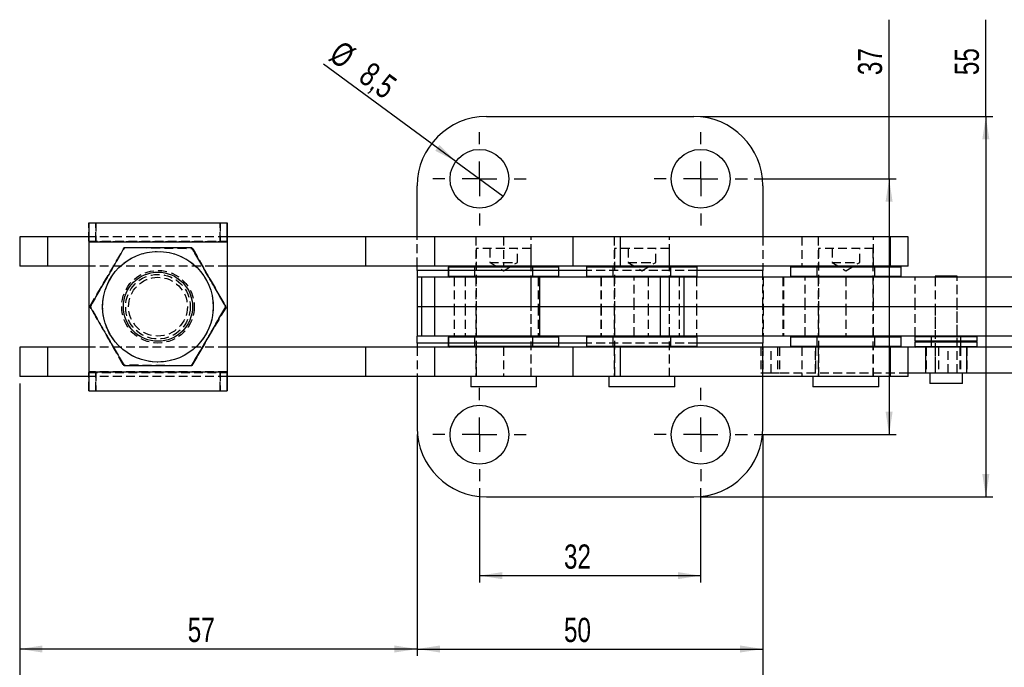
# Model space of a CAD drawing. Extents: x 29 to 398, y 16 to 290.
# Tile 2 of 12: x 43 to 186, y 88 to 181. Entities that reach past the tile are written whole.
import ezdxf

# ---------------------------------------------------------------- set-up
doc = ezdxf.new("R2010")
doc.units = 0
doc.linetypes.add('HIDDEN', pattern=[1.905, 1.27, -0.635])
doc.layers.get('0').update_dxf_attribs({"linetype": 'CONTINUOUS'})
doc.styles.add('SLDTEXTSTYLE0', font='TXT', dxfattribs={"width": 0.75})
doc.dimstyles.new('SLDDIMSTYLE0', dxfattribs={"dimtxt": 3.5, "dimasz": 3.302, "dimexe": 0, "dimexo": 0.0625, "dimgap": 0.875, "dimtad": 1, "dimdec": 0, "dimrnd": 1e-09, "dimzin": 12, "dimtxsty": 'SLDTEXTSTYLE0', "dimsah": 1, "dimcen": 0.09, "dimazin": 3, "dimtfac": 1, "dimtofl": 0, "dimtmove": 0, "dimatfit": 3, "dimtolj": 1, "dimtzin": 12})
doc.dimstyles.new('SLDDIMSTYLE2', dxfattribs={"dimtxt": 3.5, "dimasz": 3.302, "dimexe": 0, "dimexo": 0.0625, "dimgap": 0.875, "dimtad": 1, "dimdec": 3, "dimrnd": 1e-09, "dimzin": 12, "dimtxsty": 'SLDTEXTSTYLE0', "dimsah": 1, "dimcen": 0.09, "dimazin": 3, "dimtfac": 1, "dimtdec": 3, "dimtofl": 0, "dimtmove": 0, "dimatfit": 3, "dimtolj": 1, "dimtzin": 12})
doc.dimstyles.new('SLDDIMSTYLE3', dxfattribs={"dimtxt": 3.5, "dimasz": 3.302, "dimexe": 0, "dimexo": 0.0625, "dimgap": 0.875, "dimtad": 1, "dimrnd": 1e-09, "dimzin": 12, "dimtxsty": 'SLDTEXTSTYLE0', "dimsah": 1, "dimcen": 0.09, "dimazin": 3, "dimtfac": 1, "dimtofl": 0, "dimtmove": 0, "dimatfit": 3, "dimtolj": 1, "dimtzin": 12})
doc.dimstyles.new('SLDDIMSTYLE4', dxfattribs={"dimtxt": 3.5, "dimasz": 3.302, "dimexe": 0, "dimexo": 0.0625, "dimgap": 0.875, "dimtad": 1, "dimdec": 3, "dimrnd": 1e-09, "dimzin": 12, "dimtxsty": 'SLDTEXTSTYLE0', "dimblk1": 'NONE', "dimsah": 1, "dimcen": 0, "dimazin": 3, "dimtfac": 1, "dimtdec": 3, "dimtmove": 0, "dimatfit": 3, "dimtolj": 1, "dimtzin": 12})

# ---------------------------------------------------------------- blocks, each defined once
blk = doc.blocks.new('_D_3')
at = {"color": 179, "linetype": 'CONTINUOUS'}
for p, q in [((109.67, 113.4), (109.67, 99.76)), ((141.67, 113.4), (141.67, 99.76)), ((109.67, 100.76), (141.67, 100.76))]:
    blk.add_line(p, q, dxfattribs=at)
for points in [[(109.67, 100.76), (112.97, 100.25), (112.97, 101.27)], [(141.67, 100.76), (138.37, 101.27), (138.37, 100.25)]]:
    blk.add_solid(points, dxfattribs=at)
at = {"color": 179, "linetype": 'CONTINUOUS', "insert": (121.9, 105.27, -11.2), "char_height": 3.5, "attachment_point": 1, "style": 'SLDTEXTSTYLE0'}
blk.add_mtext('32', dxfattribs=at)
blk = doc.blocks.new('_D_4')
at = {"color": 179, "linetype": 'CONTINUOUS'}
for p, q in [((100.67, 121.15), (100.67, 89.15)), ((150.67, 121.15), (150.67, 89.15)), ((100.67, 90.15), (150.67, 90.15))]:
    blk.add_line(p, q, dxfattribs=at)
for points in [[(100.67, 90.15), (103.97, 89.64), (103.97, 90.66)], [(150.67, 90.15), (147.37, 90.66), (147.37, 89.64)]]:
    blk.add_solid(points, dxfattribs=at)
at = {"color": 179, "linetype": 'CONTINUOUS', "insert": (121.9, 94.66, -11.2), "char_height": 3.5, "attachment_point": 1, "style": 'SLDTEXTSTYLE0'}
blk.add_mtext('50', dxfattribs=at)
blk = doc.blocks.new('_D_5')
at = {"color": 179, "linetype": 'CONTINUOUS'}
for p, q in [((43.17, 128.55), (43.17, 71.15)), ((150.67, 121.15), (150.67, 71.15)), ((150.67, 72.15), (43.17, 72.15))]:
    blk.add_line(p, q, dxfattribs=at)
for points in [[(43.17, 72.15), (46.47, 71.64), (46.47, 72.66)], [(150.67, 72.15), (147.37, 72.66), (147.37, 71.64)]]:
    blk.add_solid(points, dxfattribs=at)
at = {"color": 179, "linetype": 'CONTINUOUS', "insert": (89.9, 76.66, -11.2), "char_height": 3.5, "attachment_point": 1, "style": 'SLDTEXTSTYLE0'}
blk.add_mtext('107,5', dxfattribs=at)
blk = doc.blocks.new('_D_6')
at = {"color": 179, "linetype": 'CONTINUOUS'}
for p, q in [((43.17, 128.55), (43.17, 89.15)), ((100.67, 121.15), (100.67, 89.15)), ((100.67, 90.15), (43.17, 90.15))]:
    blk.add_line(p, q, dxfattribs=at)
for points in [[(43.17, 90.15), (46.47, 89.64), (46.47, 90.66)], [(100.67, 90.15), (97.37, 90.66), (97.37, 89.64)]]:
    blk.add_solid(points, dxfattribs=at)
at = {"color": 179, "linetype": 'CONTINUOUS', "insert": (67.48, 94.66, -11.2), "char_height": 3.5, "attachment_point": 1, "style": 'SLDTEXTSTYLE0'}
blk.add_mtext('57', dxfattribs=at)
blk = doc.blocks.new('_D_7')
at = {"color": 179, "linetype": 'CONTINUOUS'}
for p, q in [((182.92, 167.15), (182.92, 181.16)), ((141.67, 167.15), (183.92, 167.15)), ((182.92, 167.15), (182.92, 112.15)), ((141.67, 112.15), (183.92, 112.15))]:
    blk.add_line(p, q, dxfattribs=at)
for points in [[(182.92, 167.15), (182.41, 163.85), (183.43, 163.85)], [(182.92, 112.15), (183.43, 115.45), (182.41, 115.45)]]:
    blk.add_solid(points, dxfattribs=at)
at = {"color": 179, "linetype": 'CONTINUOUS', "insert": (178.41, 173.14, -11.2), "char_height": 3.5, "attachment_point": 1, "rotation": 90, "style": 'SLDTEXTSTYLE0'}
blk.add_mtext('55', dxfattribs=at)
blk = doc.blocks.new('_D_8')
at = {"color": 179, "linetype": 'CONTINUOUS'}
for p, q in [((168.93, 158.15), (168.93, 181.16)), ((149.42, 158.15), (169.93, 158.15)), ((168.93, 158.15), (168.93, 121.15)), ((149.42, 121.15), (169.93, 121.15))]:
    blk.add_line(p, q, dxfattribs=at)
for points in [[(168.93, 158.15), (168.42, 154.85), (169.43, 154.85)], [(168.93, 121.15), (169.43, 124.45), (168.42, 124.45)]]:
    blk.add_solid(points, dxfattribs=at)
at = {"color": 179, "linetype": 'CONTINUOUS', "insert": (164.41, 173.14, -11.2), "char_height": 3.5, "attachment_point": 1, "rotation": 90, "style": 'SLDTEXTSTYLE0'}
blk.add_mtext('37', dxfattribs=at)
blk = doc.blocks.new('_D_9')
at = {"color": 179, "linetype": 'CONTINUOUS'}
for q in [(87.13, 174.71), (113.1, 155.64)]:
    blk.add_line((106.25, 160.67), q, dxfattribs=at)
blk.add_solid([(106.25, 160.67), (103.89, 163.03), (103.29, 162.21)], dxfattribs=at)
at = {"color": 179, "linetype": 'CONTINUOUS', "char_height": 3.5, "attachment_point": 1, "rotation": 323.6991, "style": 'SLDTEXTSTYLE0'}
for s, insert in [('%%c', (89.78, 178.33, -11.2)), ('8,5', (94.07, 175.25, -11.2))]:
    blk.add_mtext(s, dxfattribs=dict(at, insert=insert))
blk = doc.blocks.new('_NONE')
blk = doc.blocks.new('SW_CENTERMARKSYMBOL_5')
at = {"color": 0, "linetype": 'CONTINUOUS'}
for p, q in [((0, 5), (0, 6.75)), ((0, 0), (0, 2.5)), ((-5, 0), (-6.75, 0)), ((0, 0), (-2.5, 0)), ((0, 0), (0, -2.5)), ((0, 0), (2.5, 0)), ((5, 0), (6.75, 0)), ((0, -5), (0, -6.75))]:
    blk.add_line(p, q, dxfattribs=at)
blk = doc.blocks.new('SW_CENTERMARKSYMBOL_6')
at = {"color": 0, "linetype": 'CONTINUOUS'}
for p, q in [((0, 5), (0, 6.75)), ((0, 0), (0, 2.5)), ((-5, 0), (-6.75, 0)), ((0, 0), (-2.5, 0)), ((0, 0), (0, -2.5)), ((0, 0), (2.5, 0)), ((5, 0), (6.75, 0)), ((0, -5), (0, -6.75)), ((0, -32), (0, -30.25)), ((0, -37), (0, -34.5)), ((-5, -37), (-6.75, -37)), ((0, -37), (-2.5, -37)), ((0, -37), (0, -39.5)), ((0, -37), (2.5, -37)), ((5, -37), (6.75, -37)), ((0, -42), (0, -43.75))]:
    blk.add_line(p, q, dxfattribs=at)
blk = doc.blocks.new('SW_CENTERMARKSYMBOL_7')
at = {"color": 0, "linetype": 'CONTINUOUS'}
for p, q in [((0, 5), (0, 6.75)), ((0, 0), (0, 2.5)), ((-5, 0), (-6.75, 0)), ((0, 0), (-2.5, 0)), ((0, 0), (0, -2.5)), ((0, 0), (2.5, 0)), ((5, 0), (6.75, 0)), ((0, -5), (0, -6.75))]:
    blk.add_line(p, q, dxfattribs=at)

msp = doc.modelspace()

# ---------------------------------------------------------------- linework, layer by layer
at = {"color": 7, "linetype": 'CONTINUOUS'}
for p, q in [((110.672516, 167.151498), (140.672515, 167.151498)), ((100.672515, 149.751237), (100.672515, 157.151498)), ((150.672516, 157.151498), (150.672516, 149.751237)), ((53.172838, 151.801237), (73.172834, 151.801237)), ((73.172894, 151.801237), (73.172834, 151.801237)), ((73.172894, 151.801237), (73.173121, 151.801237)), ((73.172894, 149.751237), (73.172894, 151.801237)), ((73.173121, 151.801237), (73.173181, 151.801237)), ((43.172833, 149.751237), (43.172833, 145.501237)), ((47.172834, 149.751237), (43.172833, 149.751237)), ((47.172834, 149.751237), (47.172834, 145.501237)), ((53.172794, 149.751237), (47.172834, 149.751237)), ((93.172834, 149.751237), (73.172834, 149.751237)), ((93.172834, 149.751237), (93.172834, 145.501237)), ((103.172677, 149.751237), (93.172834, 149.751237)), ((103.172556, 149.751237), (103.172556, 145.501237)), ((123.172556, 149.751237), (103.172556, 149.751237)), ((123.172556, 149.751237), (123.172556, 145.501237)), ((123.172924, 149.751237), (123.172556, 149.751237)), ((123.172924, 149.751237), (123.172924, 145.501237)), ((123.173163, 149.751237), (123.172924, 149.751237)), ((123.173163, 149.751237), (123.173163, 145.501237)), ((130.011172, 149.751237), (123.173163, 149.751237)), ((130.011172, 149.751237), (130.011172, 145.501237)), ((169.058036, 149.751237), (130.011172, 149.751237)), ((169.058036, 149.751237), (169.058036, 145.501237)), ((171.672516, 149.751237), (169.058036, 149.751237)), ((171.672516, 145.501237), (171.672516, 149.751237)), ((53.172794, 149.051237), (73.172793, 149.051237)), ((53.172794, 149.051237), (53.172794, 130.251237)), ((73.172834, 149.051237), (73.172793, 149.051237)), ((73.172793, 149.051237), (73.172793, 130.251237)), ((73.172834, 149.051237), (73.172834, 130.251237)), ((47.172834, 145.501237), (43.172833, 145.501237)), ((53.172794, 145.501237), (47.172834, 145.501237)), ((93.172834, 145.501237), (73.172834, 145.501237)), ((73.173181, 145.501237), (73.173181, 133.801237)), ((73.173222, 145.501237), (73.173222, 133.801237)), ((103.172677, 145.501237), (93.172834, 145.501237)), ((100.672515, 144.901237), (100.672515, 145.501237)), ((123.172556, 145.501237), (103.172556, 145.501237)), ((105.322555, 145.501237), (105.172556, 145.351237)), ((105.172556, 145.351237), (105.172556, 144.051237)), ((121.172556, 145.351237), (105.172556, 145.351237)), ((121.172556, 145.351237), (121.022556, 145.501237)), ((121.173018, 145.351237), (121.023018, 145.501237)), ((121.172556, 144.051237), (121.172556, 145.351237)), ((121.173018, 144.051237), (121.173018, 145.351237)), ((123.172924, 145.501237), (123.172556, 145.501237)), ((123.173163, 145.501237), (123.172924, 145.501237)), ((130.011172, 145.501237), (123.173163, 145.501237)), ((125.321116, 145.501237), (125.171116, 145.351237)), ((125.171116, 145.351237), (125.171116, 144.051237)), ((141.171116, 145.351237), (125.171116, 145.351237)), ((169.058036, 145.501237), (130.011172, 145.501237)), ((141.171116, 145.351237), (141.021116, 145.501237)), ((141.171116, 144.051237), (141.171116, 145.351237)), ((150.672516, 145.501237), (150.672516, 144.901237)), ((154.822516, 145.501237), (154.672515, 145.351237)), ((154.672515, 145.351237), (154.672515, 144.051237)), ((170.672518, 145.351237), (154.672515, 145.351237)), ((171.672516, 145.501237), (169.058036, 145.501237)), ((170.672518, 145.351237), (170.522515, 145.501237)), ((170.672518, 144.051237), (170.672518, 145.351237)), ((63.172665, 144.651237), (63.172464, 144.651237)), ((100.672515, 144.901237), (100.672515, 143.901237)), ((100.672515, 143.901237), (100.672515, 139.651237)), ((101.27789, 143.901237), (100.672515, 143.901237)), ((101.27789, 143.901237), (101.27789, 139.651237)), ((103.189677, 143.901237), (101.27789, 143.901237)), ((103.189677, 143.901237), (103.189677, 139.651237)), ((118.350316, 143.901237), (103.189677, 143.901237)), ((105.172556, 144.051237), (105.322555, 143.901237)), ((105.172556, 144.051237), (121.172556, 144.051237)), ((118.350316, 143.901237), (118.350316, 139.651237)), ((135.800183, 143.901237), (118.350316, 143.901237)), ((121.022556, 143.901237), (121.172556, 144.051237)), ((121.023018, 143.901237), (121.173018, 144.051237)), ((125.171116, 144.051237), (125.321116, 143.901237)), ((125.171116, 144.051237), (141.171116, 144.051237)), ((135.800183, 143.901237), (135.800183, 139.651237)), ((139.222416, 143.901237), (135.800183, 143.901237)), ((139.222416, 143.901237), (139.222416, 139.651237)), ((187.174786, 143.901237), (139.222416, 143.901237)), ((141.021116, 143.901237), (141.171116, 144.051237)), ((150.672516, 143.912005), (150.672516, 144.901237)), ((154.672515, 144.051237), (154.822516, 143.901237)), ((154.672515, 144.051237), (170.672518, 144.051237)), ((170.522515, 143.901237), (170.672518, 144.051237)), ((175.583676, 144.051237), (175.583676, 143.901237)), ((178.758677, 144.051237), (175.583676, 144.051237)), ((178.758677, 143.901237), (178.758677, 144.051237)), ((72.987639, 139.651237), (72.987732, 139.651237)), ((101.27789, 139.651237), (100.672515, 139.651237)), ((100.672515, 139.651237), (100.672515, 135.401237)), ((103.189677, 139.651237), (101.27789, 139.651237)), ((101.27789, 139.651237), (101.27789, 135.401237)), ((103.189677, 139.651237), (103.189677, 135.401237)), ((118.350316, 139.651237), (103.189677, 139.651237)), ((135.800183, 139.651237), (118.350316, 139.651237)), ((118.350316, 139.651237), (118.350316, 135.401237)), ((139.222416, 139.651237), (135.800183, 139.651237)), ((135.800183, 139.651237), (135.800183, 135.401237)), ((187.046744, 139.651237), (139.222416, 139.651237)), ((139.222416, 139.651237), (139.222416, 135.401237)), ((101.27789, 135.401237), (100.672515, 135.401237)), ((100.672515, 134.401237), (100.672515, 135.401237)), ((103.189677, 135.401237), (101.27789, 135.401237)), ((118.350316, 135.401237), (103.189677, 135.401237)), ((105.322555, 135.401237), (105.172556, 135.251237)), ((135.800183, 135.401237), (118.350316, 135.401237)), ((121.172556, 135.251237), (121.022556, 135.401237)), ((121.173018, 135.251237), (121.023018, 135.401237)), ((125.321116, 135.401237), (125.171116, 135.251237)), ((139.222416, 135.401237), (135.800183, 135.401237)), ((187.172421, 135.401237), (139.222416, 135.401237)), ((141.171116, 135.251237), (141.021116, 135.401237)), ((150.672516, 135.390469), (150.672516, 134.401237)), ((154.822516, 135.401237), (154.672515, 135.251237)), ((170.672518, 135.251237), (170.522515, 135.401237)), ((172.771179, 135.401237), (172.671177, 135.301237)), ((172.671177, 135.301237), (172.671177, 134.701237)), ((181.671176, 135.301237), (172.671177, 135.301237)), ((181.671176, 135.301237), (181.571178, 135.401237)), ((181.671176, 134.701237), (181.671176, 135.301237)), ((63.172464, 134.651237), (63.172665, 134.651237)), ((100.672515, 134.401237), (100.672515, 133.801237)), ((105.172556, 135.251237), (105.172556, 133.951237)), ((121.172556, 135.251237), (105.172556, 135.251237)), ((105.172556, 133.951237), (105.322555, 133.801237)), ((105.172556, 133.951237), (121.172556, 133.951237)), ((121.022556, 133.801237), (121.172556, 133.951237)), ((121.023018, 133.801237), (121.173018, 133.951237)), ((121.172556, 133.951237), (121.172556, 135.251237)), ((121.173018, 133.951237), (121.173018, 135.251237)), ((125.171116, 135.251237), (125.171116, 133.951237)), ((141.171116, 135.251237), (125.171116, 135.251237)), ((125.171116, 133.951237), (125.321116, 133.801237)), ((125.171116, 133.951237), (141.171116, 133.951237)), ((141.021116, 133.801237), (141.171116, 133.951237)), ((141.171116, 133.951237), (141.171116, 135.251237)), ((150.672516, 133.801237), (150.672516, 134.401237)), ((154.672515, 135.251237), (154.672515, 133.951237)), ((170.672518, 135.251237), (154.672515, 135.251237)), ((154.672515, 133.951237), (154.822516, 133.801237)), ((154.672515, 133.951237), (170.672518, 133.951237)), ((170.522515, 133.801237), (170.672518, 133.951237)), ((170.672518, 133.951237), (170.672518, 135.251237)), ((172.671177, 134.701237), (172.771179, 134.601237)), ((172.671177, 134.701237), (181.671176, 134.701237)), ((172.771179, 134.601237), (172.671177, 134.501237)), ((172.671177, 134.501237), (172.671177, 133.901237)), ((181.671176, 134.501237), (172.671177, 134.501237)), ((172.671177, 133.901237), (172.771179, 133.801237)), ((172.671177, 133.901237), (181.671176, 133.901237)), ((181.571178, 134.601237), (172.771179, 134.601237)), ((181.571178, 134.601237), (181.671176, 134.701237)), ((181.671176, 134.501237), (181.571178, 134.601237)), ((181.571178, 133.801237), (181.671176, 133.901237)), ((181.671176, 133.901237), (181.671176, 134.501237)), ((43.172833, 133.801237), (43.172833, 129.551238)), ((47.172834, 133.801237), (43.172833, 133.801237)), ((47.172834, 133.801237), (47.172834, 129.551238)), ((53.172794, 133.801237), (47.172834, 133.801237)), ((93.172834, 133.801237), (73.172834, 133.801237)), ((93.172834, 133.801237), (93.172834, 129.551238)), ((103.172677, 133.801237), (93.172834, 133.801237)), ((103.172556, 133.801237), (103.172556, 129.551238)), ((123.172556, 133.801237), (103.172556, 133.801237)), ((123.172556, 133.801237), (123.172556, 129.551238)), ((123.172924, 133.801237), (123.172556, 133.801237)), ((123.172924, 133.801237), (123.172924, 129.551238)), ((123.173163, 133.801237), (123.172924, 133.801237)), ((123.173163, 133.801237), (123.173163, 129.551238)), ((130.011172, 133.801237), (123.173163, 133.801237)), ((130.011172, 133.801237), (130.011172, 129.551238)), ((169.058036, 133.801237), (130.011172, 133.801237)), ((169.058036, 133.801237), (169.058036, 129.551238)), ((171.672516, 133.801237), (169.058036, 133.801237)), ((171.672516, 129.551238), (171.672516, 133.801237)), ((172.771179, 133.801237), (171.672516, 133.801237)), ((181.571178, 133.801237), (172.771179, 133.801237)), ((174.180828, 133.801237), (174.180828, 130.051237)), ((180.171177, 130.051237), (180.171177, 133.801237)), ((187.255908, 133.801237), (181.571178, 133.801237)), ((53.172794, 130.251237), (73.172793, 130.251237)), ((73.172793, 130.251237), (73.172834, 130.251237)), ((174.180828, 130.051237), (171.672516, 130.051237)), ((180.171177, 130.051237), (174.180828, 130.051237)), ((174.796176, 130.051237), (174.796176, 128.551237)), ((179.546178, 128.551237), (179.546178, 130.051237)), ((188.54091, 130.051237), (180.171177, 130.051237)), ((47.172834, 129.551238), (43.172833, 129.551238)), ((53.172794, 129.551238), (47.172834, 129.551238)), ((93.172834, 129.551238), (73.172834, 129.551238)), ((73.172894, 127.501237), (73.172894, 129.551238)), ((103.172677, 129.551238), (93.172834, 129.551238)), ((100.672515, 129.551238), (100.672515, 122.150976)), ((123.172556, 129.551238), (103.172556, 129.551238)), ((108.410055, 129.551238), (108.410055, 128.051237)), ((117.935056, 128.051237), (117.935056, 129.551238)), ((117.935518, 128.051237), (117.935518, 129.551238)), ((123.172924, 129.551238), (123.172556, 129.551238)), ((123.173163, 129.551238), (123.172924, 129.551238)), ((130.011172, 129.551238), (123.173163, 129.551238)), ((128.408616, 129.551238), (128.408616, 128.051237)), ((169.058036, 129.551238), (130.011172, 129.551238)), ((137.933616, 128.051237), (137.933616, 129.551238)), ((150.672516, 122.150976), (150.672516, 129.551238)), ((157.910016, 129.551238), (157.910016, 128.051237)), ((167.435017, 128.051237), (167.435017, 129.551238)), ((171.672516, 129.551238), (169.058036, 129.551238)), ((179.546178, 128.551237), (174.796176, 128.551237)), ((53.172838, 127.501237), (73.172834, 127.501237)), ((73.172834, 127.501237), (73.172894, 127.501237)), ((73.173121, 127.501237), (73.172894, 127.501237)), ((73.173181, 127.501237), (73.173121, 127.501237)), ((117.935056, 128.051237), (108.410055, 128.051237)), ((137.933616, 128.051237), (128.408616, 128.051237)), ((167.435017, 128.051237), (157.910016, 128.051237)), ((110.672516, 112.150976), (140.672515, 112.150976))]:
    msp.add_line(p, q, dxfattribs=at)
at = {"color": 7, "linetype": 'HIDDEN'}
for p, q in [((53.172838, 149.151237), (53.172838, 151.801237)), ((53.172898, 151.801237), (53.172898, 149.151237)), ((53.173121, 149.151237), (53.173121, 151.801237)), ((53.173181, 151.801237), (53.173181, 149.151237)), ((54.172907, 149.151237), (54.172907, 151.801237)), ((54.173101, 151.801237), (54.173101, 149.151237)), ((72.17291, 151.801237), (72.17291, 149.151237)), ((72.173104, 149.151237), (72.173104, 151.801237)), ((43.173183, 149.751237), (43.173183, 145.501237)), ((47.173184, 149.751237), (47.173184, 145.501237)), ((73.172834, 149.751237), (53.172794, 149.751237)), ((73.172834, 149.751237), (73.172834, 149.151237)), ((73.172894, 149.151237), (73.172894, 149.751237)), ((73.173121, 149.751237), (73.173121, 149.151237)), ((73.173181, 149.151237), (73.173181, 149.751237)), ((73.173222, 149.751237), (73.173222, 149.051237)), ((100.672515, 145.501237), (100.672515, 149.751237)), ((103.172677, 149.751237), (103.172677, 145.501237)), ((109.172555, 149.751237), (109.172555, 145.501237)), ((109.173019, 149.751237), (109.173019, 145.501237)), ((113.173181, 149.751237), (113.173181, 145.501237)), ((117.172555, 145.501237), (117.172555, 149.751237)), ((117.173018, 145.501237), (117.173018, 149.751237)), ((123.173023, 149.751237), (123.173023, 145.501237)), ((129.171116, 149.751237), (129.171116, 145.501237)), ((137.171116, 145.501237), (137.171116, 149.751237)), ((150.672516, 149.751237), (150.672516, 145.501237)), ((156.286996, 149.751237), (156.286996, 145.501237)), ((158.672516, 149.751237), (158.672516, 145.501237)), ((166.672517, 145.501237), (166.672517, 149.751237)), ((53.172794, 149.051237), (53.172831, 149.051237)), ((53.172831, 149.051237), (73.172834, 149.051237)), ((53.172831, 149.051237), (53.172831, 130.251237)), ((53.172838, 149.151237), (73.172834, 149.151237)), ((53.173181, 149.151237), (53.173181, 149.051237)), ((73.173181, 149.051237), (53.173181, 149.051237)), ((53.173181, 149.051237), (53.173181, 130.251237)), ((53.173181, 149.051237), (53.173226, 149.051237)), ((73.173222, 149.051237), (53.173226, 149.051237)), ((53.173226, 149.051237), (53.173226, 130.251237)), ((53.359684, 139.796184), (58.392156, 148.222784)), ((53.359788, 139.796184), (58.392253, 148.222784)), ((58.392156, 148.222784), (68.206039, 148.077836)), ((58.392253, 148.222784), (68.206139, 148.077836)), ((73.172834, 149.151237), (73.172834, 149.051237)), ((73.172894, 149.151237), (73.172834, 149.151237)), ((73.173121, 149.151237), (73.172894, 149.151237)), ((73.173121, 149.151237), (73.173181, 149.151237)), ((73.173181, 149.151237), (73.173181, 149.051237)), ((73.173222, 149.051237), (73.173181, 149.051237)), ((73.173181, 149.051237), (73.173181, 145.501237)), ((73.173222, 149.051237), (73.173222, 145.501237)), ((68.206139, 148.077836), (68.206039, 148.077836)), ((68.206039, 148.077836), (72.987452, 139.50629)), ((68.206139, 148.077836), (72.987553, 139.50629)), ((117.141306, 148.051237), (109.203806, 148.051237)), ((109.203806, 148.051237), (109.203806, 129.551238)), ((109.204268, 148.051237), (109.204268, 129.551238)), ((111.172555, 148.051237), (111.172555, 146.051237)), ((111.173018, 148.051237), (111.173018, 146.051237)), ((115.172556, 146.051237), (115.172556, 148.051237)), ((115.173018, 146.051237), (115.173018, 148.051237)), ((117.141306, 129.551238), (117.141306, 148.051237)), ((117.141769, 129.551238), (117.141769, 148.051237)), ((137.139866, 148.051237), (129.202366, 148.051237)), ((129.202366, 148.051237), (129.202366, 129.551238)), ((131.171116, 148.051237), (131.171116, 146.051237)), ((135.171116, 146.051237), (135.171116, 148.051237)), ((137.139866, 129.551238), (137.139866, 148.051237)), ((166.641265, 148.051237), (158.703767, 148.051237)), ((158.703767, 148.051237), (158.703767, 129.551238)), ((160.672516, 148.051237), (160.672516, 146.051237)), ((164.672517, 146.051237), (164.672517, 148.051237)), ((166.641265, 129.551238), (166.641265, 148.051237)), ((73.172834, 145.501237), (53.172794, 145.501237)), ((105.323019, 145.501237), (105.173018, 145.351237)), ((105.173018, 145.351237), (105.173018, 144.051237)), ((108.822557, 145.501237), (108.972555, 145.351237)), ((108.823018, 145.501237), (108.973019, 145.351237)), ((108.972555, 145.351237), (108.972555, 144.051237)), ((108.973019, 145.351237), (108.973019, 144.051237)), ((111.172555, 146.051237), (113.172556, 146.051237)), ((111.172555, 146.051237), (113.172556, 144.849516)), ((111.173018, 146.051237), (113.173019, 144.849516)), ((113.172556, 146.051237), (115.172556, 146.051237)), ((113.172556, 144.849516), (115.172556, 146.051237)), ((113.173019, 144.849516), (115.173018, 146.051237)), ((115.172556, 146.051237), (115.173018, 146.051237)), ((117.372556, 145.351237), (117.522556, 145.501237)), ((117.372556, 144.051237), (117.372556, 145.351237)), ((117.373018, 145.351237), (117.523019, 145.501237)), ((117.373018, 144.051237), (117.373018, 145.351237)), ((128.821116, 145.501237), (128.971116, 145.351237)), ((128.971116, 145.351237), (128.971116, 144.051237)), ((131.171116, 146.051237), (133.171116, 146.051237)), ((131.171116, 146.051237), (133.171116, 144.849516)), ((133.171116, 146.051237), (135.171116, 146.051237)), ((133.171116, 144.849516), (135.171116, 146.051237)), ((137.371116, 145.351237), (137.521115, 145.501237)), ((137.371116, 144.051237), (137.371116, 145.351237)), ((158.322517, 145.501237), (158.472516, 145.351237)), ((158.472516, 145.351237), (158.472516, 144.051237)), ((160.672516, 146.051237), (162.672516, 146.051237)), ((160.672516, 146.051237), (162.672516, 144.849516)), ((162.672516, 146.051237), (164.672517, 146.051237)), ((162.672516, 144.849516), (164.672517, 146.051237)), ((166.872517, 145.351237), (167.022515, 145.501237)), ((166.872517, 144.051237), (166.872517, 145.351237)), ((63.17357, 144.651237), (63.172665, 144.651237)), ((63.172788, 143.901237), (63.172672, 143.901237)), ((63.172832, 144.901237), (63.172791, 144.901237)), ((63.173224, 144.901237), (63.173179, 144.901237)), ((63.173343, 143.901237), (63.173227, 143.901237)), ((150.672516, 144.901237), (100.672515, 144.901237)), ((121.173018, 144.901237), (105.172556, 144.901237)), ((105.173018, 144.051237), (105.323019, 143.901237)), ((106.02904, 143.901237), (106.02904, 139.651237)), ((107.594513, 143.901237), (107.594513, 139.651237)), ((108.972555, 144.051237), (108.822557, 143.901237)), ((108.973019, 144.051237), (108.823018, 143.901237)), ((109.172555, 143.901237), (109.172555, 139.651237)), ((109.173019, 143.901237), (109.173019, 139.651237)), ((117.172555, 139.651237), (117.172555, 143.901237)), ((117.173018, 139.651237), (117.173018, 143.901237)), ((117.522556, 143.901237), (117.372556, 144.051237)), ((117.523019, 143.901237), (117.373018, 144.051237)), ((118.179882, 143.901237), (118.179882, 139.651237)), ((141.171116, 144.901237), (125.171116, 144.901237)), ((127.230492, 143.901237), (127.230492, 139.651237)), ((127.272516, 143.901237), (127.272516, 139.651237)), ((128.971116, 144.051237), (128.821116, 143.901237)), ((129.171116, 143.901237), (129.171116, 139.651237)), ((132.072516, 139.651237), (132.072516, 143.901237)), ((134.074958, 143.901237), (134.074958, 139.651237)), ((137.171116, 139.651237), (137.171116, 143.901237)), ((137.521115, 143.901237), (137.371116, 144.051237)), ((138.566583, 143.901237), (138.566583, 139.651237)), ((141.070015, 143.901237), (141.070015, 139.651237)), ((150.672516, 139.707766), (150.672516, 143.912005)), ((150.707838, 143.901237), (150.707838, 139.651237)), ((153.570799, 143.901237), (153.570799, 139.651237)), ((153.672517, 143.901237), (153.672517, 139.651237)), ((156.7708, 139.651237), (156.7708, 143.901237)), ((158.472516, 144.051237), (158.322517, 143.901237)), ((158.672516, 143.901237), (158.672516, 139.651237)), ((162.672516, 143.901237), (162.672516, 139.651237)), ((166.672517, 139.651237), (166.672517, 143.901237)), ((167.022515, 143.901237), (166.872517, 144.051237)), ((172.672514, 139.651237), (172.672514, 143.901237)), ((175.571177, 143.901237), (175.571177, 139.651237)), ((175.583676, 143.901237), (175.583676, 130.051237)), ((178.758677, 130.051237), (178.758677, 143.901237)), ((178.771176, 139.651237), (178.771176, 143.901237)), ((53.357732, 139.651237), (53.357821, 139.651237)), ((53.358283, 139.651237), (53.35838, 139.651237)), ((58.141101, 131.224638), (53.359684, 139.796184)), ((53.359788, 139.796184), (53.359684, 139.796184)), ((58.141198, 131.224638), (53.359788, 139.796184)), ((72.988194, 139.651237), (72.988287, 139.651237)), ((106.02904, 139.651237), (106.02904, 135.401237)), ((107.594513, 139.651237), (107.594513, 135.401237)), ((109.172555, 139.651237), (109.172555, 135.401237)), ((109.173019, 139.651237), (109.173019, 135.401237)), ((117.172555, 135.401237), (117.172555, 139.651237)), ((117.173018, 135.401237), (117.173018, 139.651237)), ((118.179882, 139.651237), (118.179882, 135.401237)), ((127.230492, 139.651237), (127.230492, 135.401237)), ((127.272516, 139.651237), (127.272516, 135.401237)), ((129.171116, 139.651237), (129.171116, 135.401237)), ((132.072516, 135.401237), (132.072516, 139.651237)), ((134.074958, 139.651237), (134.074958, 135.401237)), ((138.566583, 139.651237), (135.800183, 139.651237)), ((137.171116, 135.401237), (137.171116, 139.651237)), ((141.070015, 139.651237), (138.566583, 139.651237)), ((138.566583, 139.651237), (138.566583, 135.401237)), ((162.672516, 139.651237), (141.070015, 139.651237)), ((141.070015, 139.651237), (141.070015, 135.401237)), ((150.672516, 135.390469), (150.672516, 139.594708)), ((150.707838, 139.651237), (150.707838, 135.401237)), ((153.570799, 139.651237), (153.570799, 135.401237)), ((153.672517, 139.651237), (153.672517, 135.401237)), ((156.7708, 135.401237), (156.7708, 139.651237)), ((158.672516, 139.651237), (158.672516, 135.401237)), ((172.672514, 139.651237), (162.672516, 139.651237)), ((162.672516, 139.651237), (162.672516, 135.401237)), ((166.672517, 135.401237), (166.672517, 139.651237)), ((172.672514, 135.401237), (172.672514, 139.651237)), ((175.571177, 139.651237), (175.571177, 135.401237)), ((178.771176, 135.401237), (178.771176, 139.651237)), ((72.987452, 139.50629), (67.954984, 131.079691)), ((72.987553, 139.50629), (67.955084, 131.079691)), ((72.987553, 139.50629), (72.987452, 139.50629)), ((63.172672, 135.401237), (63.172788, 135.401237)), ((63.173227, 135.401237), (63.173343, 135.401237)), ((105.323019, 135.401237), (105.173018, 135.251237)), ((108.822557, 135.401237), (108.972555, 135.251237)), ((108.823018, 135.401237), (108.973019, 135.251237)), ((117.372556, 135.251237), (117.522556, 135.401237)), ((117.373018, 135.251237), (117.523019, 135.401237)), ((128.821116, 135.401237), (128.971116, 135.251237)), ((137.371116, 135.251237), (137.521115, 135.401237)), ((158.322517, 135.401237), (158.472516, 135.251237)), ((166.872517, 135.251237), (167.022515, 135.401237)), ((174.921178, 135.401237), (175.021176, 135.301237)), ((175.021176, 135.301237), (175.021176, 134.701237)), ((179.321178, 135.301237), (179.421176, 135.401237)), ((179.321178, 134.701237), (179.321178, 135.301237)), ((63.172665, 134.651237), (63.17357, 134.651237)), ((63.172791, 134.401237), (63.172832, 134.401237)), ((63.173179, 134.401237), (63.173224, 134.401237)), ((150.672516, 134.401237), (100.672515, 134.401237)), ((121.173018, 134.401237), (105.172556, 134.401237)), ((105.173018, 135.251237), (105.173018, 133.951237)), ((105.173018, 133.951237), (105.323019, 133.801237)), ((108.972555, 133.951237), (108.822557, 133.801237)), ((108.973019, 133.951237), (108.823018, 133.801237)), ((108.972555, 135.251237), (108.972555, 133.951237)), ((108.973019, 135.251237), (108.973019, 133.951237)), ((117.372556, 133.951237), (117.372556, 135.251237)), ((117.522556, 133.801237), (117.372556, 133.951237)), ((117.373018, 133.951237), (117.373018, 135.251237)), ((117.523019, 133.801237), (117.373018, 133.951237)), ((141.171116, 134.401237), (125.171116, 134.401237)), ((128.971116, 133.951237), (128.821116, 133.801237)), ((128.971116, 135.251237), (128.971116, 133.951237)), ((137.371116, 133.951237), (137.371116, 135.251237)), ((137.521115, 133.801237), (137.371116, 133.951237)), ((158.472516, 133.951237), (158.322517, 133.801237)), ((158.472516, 135.251237), (158.472516, 133.951237)), ((166.872517, 133.951237), (166.872517, 135.251237)), ((167.022515, 133.801237), (166.872517, 133.951237)), ((175.021176, 134.701237), (174.921178, 134.601237)), ((174.921178, 134.601237), (175.021176, 134.501237)), ((175.021176, 133.901237), (174.921178, 133.801237)), ((175.021176, 134.501237), (175.021176, 133.901237)), ((179.421176, 134.601237), (179.321178, 134.701237)), ((179.321178, 134.501237), (179.421176, 134.601237)), ((179.321178, 133.901237), (179.321178, 134.501237)), ((179.421176, 133.801237), (179.321178, 133.901237)), ((43.173183, 133.801237), (43.173183, 129.551238)), ((47.173184, 133.801237), (47.173184, 129.551238)), ((73.172834, 133.801237), (53.172794, 133.801237)), ((73.173181, 133.801237), (73.173181, 130.251237)), ((73.173222, 133.801237), (73.173222, 130.251237)), ((100.672515, 133.801237), (100.672515, 129.551238)), ((103.172677, 133.801237), (103.172677, 129.551238)), ((109.172555, 133.801237), (109.172555, 129.551238)), ((109.173019, 133.801237), (109.173019, 129.551238)), ((113.173181, 133.801237), (113.173181, 129.551238)), ((117.172555, 129.551238), (117.172555, 133.801237)), ((117.173018, 129.551238), (117.173018, 133.801237)), ((123.173023, 133.801237), (123.173023, 129.551238)), ((129.171116, 133.801237), (129.171116, 129.551238)), ((137.171116, 129.551238), (137.171116, 133.801237)), ((150.359495, 133.801237), (150.359495, 130.051237)), ((150.65232, 133.801237), (150.65232, 130.051237)), ((150.652457, 130.051237), (150.652457, 133.801237)), ((150.672516, 129.551238), (150.672516, 133.801237)), ((151.886361, 130.051237), (151.886361, 133.801237)), ((152.773982, 133.801237), (152.773982, 130.051237)), ((153.079462, 133.801237), (153.079462, 130.051237)), ((156.286996, 133.801237), (156.286996, 129.551238)), ((158.269368, 130.051237), (158.269368, 133.801237)), ((158.269368, 133.801237), (158.272352, 133.801237)), ((158.272352, 133.801237), (158.272352, 130.051237)), ((158.672516, 133.801237), (158.672516, 129.551238)), ((166.672517, 129.551238), (166.672517, 133.801237)), ((171.643567, 133.801237), (171.643567, 130.051237)), ((174.288888, 133.801237), (174.288888, 130.051237)), ((175.571177, 133.801237), (175.571177, 130.051237)), ((176.049862, 133.801237), (176.049862, 130.051237)), ((177.48889, 130.051237), (177.48889, 133.801237)), ((178.771176, 130.051237), (178.771176, 133.801237)), ((179.178637, 133.801237), (179.178637, 130.051237)), ((179.253333, 133.801237), (179.253333, 130.051237)), ((180.152502, 133.801237), (180.152502, 130.051237)), ((67.954984, 131.079691), (58.141101, 131.224638)), ((58.141198, 131.224638), (58.141101, 131.224638)), ((67.955084, 131.079691), (58.141198, 131.224638)), ((53.172831, 130.251237), (53.172794, 130.251237)), ((53.172831, 130.251237), (73.172834, 130.251237)), ((53.172838, 130.151237), (73.172834, 130.151237)), ((53.172838, 127.501237), (53.172838, 130.151237)), ((53.172898, 130.151237), (53.172898, 127.501237)), ((53.173121, 127.501237), (53.173121, 130.151237)), ((73.173181, 130.251237), (53.173181, 130.251237)), ((53.173181, 130.251237), (53.173181, 130.151237)), ((53.173226, 130.251237), (53.173181, 130.251237)), ((53.173181, 130.151237), (53.173181, 127.501237)), ((73.173222, 130.251237), (53.173226, 130.251237)), ((54.172907, 127.501237), (54.172907, 130.151237)), ((54.173101, 130.151237), (54.173101, 127.501237)), ((72.17291, 130.151237), (72.17291, 127.501237)), ((72.173104, 127.501237), (72.173104, 130.151237)), ((73.172834, 130.251237), (73.172834, 130.151237)), ((73.172834, 130.151237), (73.172894, 130.151237)), ((73.172834, 130.151237), (73.172834, 129.551238)), ((73.172894, 130.151237), (73.173121, 130.151237)), ((73.172894, 129.551238), (73.172894, 130.151237)), ((73.173181, 130.151237), (73.173121, 130.151237)), ((73.173121, 130.151237), (73.173121, 129.551238)), ((73.173181, 130.251237), (73.173181, 130.151237)), ((73.173181, 130.251237), (73.173222, 130.251237)), ((73.173181, 129.551238), (73.173181, 130.151237)), ((73.173222, 130.251237), (73.173222, 129.551238)), ((150.65232, 130.051237), (150.359495, 130.051237)), ((151.886361, 130.051237), (150.65232, 130.051237)), ((153.079462, 130.051237), (151.886361, 130.051237)), ((158.269368, 130.051237), (153.079462, 130.051237)), ((158.272352, 130.051237), (158.269368, 130.051237)), ((171.643567, 130.051237), (158.272352, 130.051237)), ((171.672516, 130.051237), (171.643567, 130.051237)), ((73.172834, 129.551238), (53.172794, 129.551238)), ((108.410519, 129.551238), (108.410519, 128.051237))]:
    msp.add_line(p, q, dxfattribs=at)
at = {"color": 8, "linetype": 'CONTINUOUS'}
for p, q in [((73.172834, 151.801237), (73.172834, 149.751237)), ((73.173121, 151.801237), (73.173121, 149.751237)), ((73.173181, 149.751237), (73.173181, 151.801237)), ((105.172556, 144.901237), (100.672515, 144.901237)), ((125.171116, 144.901237), (121.173018, 144.901237)), ((150.672516, 144.901237), (141.171116, 144.901237)), ((105.172556, 134.401237), (100.672515, 134.401237)), ((125.171116, 134.401237), (121.173018, 134.401237)), ((150.672516, 134.401237), (141.171116, 134.401237)), ((73.172834, 129.551238), (73.172834, 127.501237)), ((73.173121, 129.551238), (73.173121, 127.501237)), ((73.173181, 127.501237), (73.173181, 129.551238))]:
    msp.add_line(p, q, dxfattribs=at)
at = {"color": 7, "linetype": 'CONTINUOUS', "flags": 128}
for points in [[(53.172838, 151.801237), (53.172831, 151.748397), (53.172816, 151.591905), (53.172808, 151.337778), (53.172808, 150.995781), (53.172801, 150.579055), (53.172794, 150.103617), (53.172794, 149.587736), (53.172794, 149.051237)], [(73.172834, 151.801237), (73.172827, 151.748397), (73.172819, 151.591905), (73.172812, 151.337778), (73.172804, 150.995781), (73.172801, 150.579055), (73.172797, 150.103617), (73.172793, 149.587736), (73.172793, 149.051237)], [(73.173181, 151.801237), (73.173188, 151.748397), (73.173195, 151.591905), (73.173203, 151.337778), (73.17321, 150.995781), (73.173214, 150.579055), (73.173218, 150.103617), (73.173222, 149.751237)], [(53.172794, 130.251237), (53.172794, 129.714739), (53.172794, 129.198858), (53.172801, 128.723419), (53.172808, 128.306693), (53.172808, 127.964696), (53.172816, 127.710569), (53.172831, 127.554078), (53.172838, 127.501237)], [(73.172793, 130.251237), (73.172793, 129.714739), (73.172797, 129.198858), (73.172801, 128.723419), (73.172804, 128.306693), (73.172812, 127.964696), (73.172819, 127.710569), (73.172827, 127.554078), (73.172834, 127.501237)], [(73.173222, 129.551238), (73.173218, 129.198858), (73.173214, 128.723419), (73.17321, 128.306693), (73.173203, 127.964696), (73.173195, 127.710569), (73.173188, 127.554078), (73.173181, 127.501237)]]:
    msp.add_lwpolyline(points, dxfattribs=at)
at = {"color": 7, "linetype": 'HIDDEN', "flags": 128}
for points in [[(53.173181, 151.801237), (53.173188, 151.748397), (53.173196, 151.591905), (53.173203, 151.337778), (53.173211, 150.995781), (53.173218, 150.579055), (53.173218, 150.103617), (53.173218, 149.587736), (53.173226, 149.051237)], [(53.172838, 149.151237), (53.172838, 149.149315), (53.172838, 149.143625), (53.172838, 149.134385), (53.172838, 149.121948), (53.172831, 149.106794), (53.172831, 149.089505), (53.172831, 149.070746), (53.172831, 149.051237)], [(53.172831, 130.251237), (53.172831, 130.231728), (53.172831, 130.212969), (53.172831, 130.19568), (53.172838, 130.180527), (53.172838, 130.16809), (53.172838, 130.158849), (53.172838, 130.153159), (53.172838, 130.151237)], [(53.173226, 130.251237), (53.173218, 129.714739), (53.173218, 129.198858), (53.173218, 128.723419), (53.173211, 128.306693), (53.173203, 127.964696), (53.173196, 127.710569), (53.173188, 127.554078), (53.173181, 127.501237)]]:
    msp.add_lwpolyline(points, dxfattribs=at)
at = {"color": 7, "linetype": 'CONTINUOUS'}
for centre, radius in [((109.672516, 158.151499), 4.25), ((141.672516, 158.151499), 4.25), ((63.172667, 139.651237), 8), ((63.172467, 139.651237), 5), ((109.672516, 121.150976), 4.25), ((141.672516, 121.150976), 4.25)]:
    msp.add_circle(centre, radius, dxfattribs=at)
at = {"color": 7, "linetype": 'HIDDEN'}
for centre, radius in [((63.172793, 139.651237), 8), ((63.173222, 139.651237), 8), ((63.173348, 139.651237), 8), ((63.172793, 139.651237), 5.25), ((63.172834, 139.651237), 5.25), ((63.17318, 139.651237), 5.25), ((63.173222, 139.651237), 5.25), ((63.173568, 139.651237), 5), ((63.172667, 139.651237), 4.673261), ((63.172793, 139.651237), 4.673261), ((63.173222, 139.651237), 4.673261), ((63.173348, 139.651237), 4.673261), ((63.172671, 139.651237), 4.25), ((63.172788, 139.651237), 4.25), ((63.173227, 139.651237), 4.25), ((63.173343, 139.651237), 4.25)]:
    msp.add_circle(centre, radius, dxfattribs=at)
at = {"color": 7, "linetype": 'CONTINUOUS'}
for centre, start, end in [((110.672516, 157.151499), 90, 180), ((140.672516, 157.151499), 0, 90), ((110.672516, 122.150976), 180, 270), ((140.672516, 122.150976), 270, 0)]:
    msp.add_arc(centre, 10, start, end, dxfattribs=at)
for points, knots in [([(58.265206, 148.151238), (57.839268, 147.413497), (56.978156, 145.922018), (55.702311, 143.712197), (54.482694, 141.599756), (53.735003, 140.304699), (53.357732, 139.651237)], [0, 0, 0, 0, 0.264605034, 0.5349479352, 0.7653433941, 1, 1, 1, 1]), ([(68.080161, 148.151238), (67.473557, 148.151238), (66.25472, 148.151238), (64.175397, 148.151238), (61.841964, 148.151238), (59.803113, 148.151238), (58.621347, 148.151238), (58.265206, 148.151238)], [0, 0, 0, 0, 0.1889643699, 0.3796823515, 0.6308200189, 0.8887428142, 1, 1, 1, 1]), ([(72.987639, 139.651237), (72.561701, 140.388977), (71.700589, 141.880456), (70.424744, 144.090277), (69.205127, 146.202719), (68.457434, 147.497776), (68.080161, 148.151238)], [0, 0, 0, 0, 0.264604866, 0.5349477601, 0.7653432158, 1, 1, 1, 1]), ([(68.080254, 148.151238), (68.506192, 147.413497), (69.367305, 145.922019), (70.643145, 143.712196), (71.862762, 141.599755), (72.610458, 140.304699), (72.987732, 139.651237)], [0, 0, 0, 0, 0.2646049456, 0.5349476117, 0.7653430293, 1, 1, 1, 1]), ([(53.357732, 139.651237), (53.783661, 138.913497), (54.644757, 137.422018), (55.920595, 135.212197), (57.140219, 133.099755), (57.887926, 131.804698), (58.265206, 131.151237)], [0, 0, 0, 0, 0.2646047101, 0.5349475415, 0.7653430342, 1, 1, 1, 1]), ([(68.080161, 131.151237), (68.506092, 131.888977), (69.36719, 133.380455), (70.643028, 135.590278), (71.862652, 137.702719), (72.610359, 138.997775), (72.987639, 139.651237)], [0, 0, 0, 0, 0.2646049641, 0.534947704, 0.7653431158, 1, 1, 1, 1]), ([(72.987732, 139.651237), (72.5618, 138.913497), (71.700699, 137.42202), (70.424861, 135.212198), (69.205242, 133.099754), (68.457534, 131.804698), (68.080254, 131.151237)], [0, 0, 0, 0, 0.2646050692, 0.5349478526, 0.7653431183, 1, 1, 1, 1]), ([(58.265206, 131.151237), (58.621352, 131.151237), (59.782553, 131.151237), (61.820198, 131.151237), (64.147859, 131.151237), (66.24841, 131.151237), (67.467345, 131.151237), (68.080161, 131.151237)], [0, 0, 0, 0, 0.1112576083, 0.3627510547, 0.6203153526, 0.8091148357, 1, 1, 1, 1])]:
    msp.add_open_spline(points, degree=3, knots=knots, dxfattribs=at)
at = {"color": 7, "linetype": 'HIDDEN'}
for points, knots in [([(53.357821, 139.651237), (53.783759, 140.388977), (54.644871, 141.880456), (55.920716, 144.090277), (57.140333, 146.202719), (57.888024, 147.497776), (58.265295, 148.151238)], [0, 0, 0, 0, 0.2646049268, 0.5349478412, 0.7653432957, 1, 1, 1, 1]), ([(58.265295, 131.151237), (57.839366, 131.888977), (56.978271, 133.380456), (55.702432, 135.590278), (54.482808, 137.702719), (53.735101, 138.997775), (53.357821, 139.651237)], [0, 0, 0, 0, 0.2646048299, 0.5349476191, 0.765343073, 1, 1, 1, 1])]:
    msp.add_open_spline(points, degree=3, knots=knots, dxfattribs=at)

# ---------------------------------------------------------------- block references
at = {"color": 179, "linetype": 'CONTINUOUS'}
for name, p in [('SW_CENTERMARKSYMBOL_6', (109.672516, 158.151499)), ('SW_CENTERMARKSYMBOL_5', (141.672516, 158.151499)), ('SW_CENTERMARKSYMBOL_7', (141.672516, 121.150976))]:
    msp.add_blockref(name, p, dxfattribs=at)

# ---------------------------------------------------------------- dimensions: what is measured, and where the dimension line sits
for base, p1, p2, angle, dimstyle, picture, middle in [((182.918923, 112.150976), (140.672516, 167.151499), (140.672516, 112.150976), 90, 'SLDDIMSTYLE3', '_D_7', (182.918923, 177.151499)), ((168.925287, 121.150976), (148.422516, 158.151499), (148.422516, 121.150976), 90, 'SLDDIMSTYLE3', '_D_8', (168.925287, 177.151499)), ((43.172834, 90.150976), (100.672516, 122.150976), (43.172834, 129.551237), 0, 'SLDDIMSTYLE0', '_D_6', (71.488115, 90.150976)), ((150.672516, 90.150976), (100.672516, 122.150976), (150.672516, 122.150976), 0, 'SLDDIMSTYLE2', '_D_4', (125.907812, 90.150976))]:
    dim = msp.add_linear_dim(base=base, p1=p1, p2=p2, angle=angle, dimstyle=dimstyle, dxfattribs=at)
    dim.commit()
    dim.dimension.update_dxf_attribs({"geometry": picture, "text_midpoint": middle, "dimtype": 160})
dim = msp.add_diameter_dim_2p(p1=(113.09767, 155.635387), p2=(106.247361, 160.66761), dimstyle='SLDDIMSTYLE4', dxfattribs=at)
dim.commit()
dim.dimension.update_dxf_attribs({"geometry": '_D_9', "text_midpoint": (92.855086, 170.505563), "dimtype": 163})
for base, p1, p2, picture, middle in [((43.172834, 72.150976), (150.672516, 122.150976), (43.172834, 129.551237), '_D_5', (97.143115, 72.150976)), ((141.672516, 100.761941), (109.672516, 114.400976), (141.672516, 114.400976), '_D_3', (125.907812, 100.761941))]:
    dim = msp.add_linear_dim(base=base, p1=p1, p2=p2, dimstyle='SLDDIMSTYLE2', dxfattribs=at)
    dim.commit()
    dim.dimension.update_dxf_attribs({"geometry": picture, "text_midpoint": middle, "dimtype": 160})

doc.saveas('drawing.dxf')
